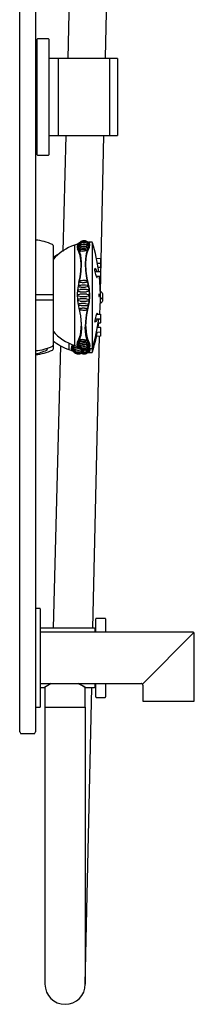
# Model space of a CAD drawing. Header units: millimetres. Extents: x 4294.36 to 4294.78, y 3562.71 to 3564.18.
# Tile 1 of 4: x 4294.36 to 4294.45, y 3562.71 to 3563.21. Entities that reach past the tile are written whole.
import ezdxf

# ---------------------------------------------------------------- set-up
doc = ezdxf.new("R2010")
doc.units = ezdxf.units.MM
doc.layers.add('BLOCKS', color=3, linetype='Continuous')
doc.layers.add('SANINDUSA', color=3, linetype='Continuous')

msp = doc.modelspace()

# ---------------------------------------------------------------- linework, layer by layer
at = {"layer": 'BLOCKS'}
for p, q in [((4294.359972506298, 3562.84874070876), (4294.359972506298, 3564.17874070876)), ((4294.367972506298, 3564.17874070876), (4294.367972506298, 3562.84874070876)), ((4294.368754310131, 3563.195540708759), (4294.368954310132, 3563.19574070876)), ((4294.368754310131, 3563.13694070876), (4294.368754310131, 3563.195540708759)), ((4294.374554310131, 3563.19574070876), (4294.368954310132, 3563.19574070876)), ((4294.374554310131, 3563.19574070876), (4294.374754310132, 3563.195540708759)), ((4294.374754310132, 3563.195540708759), (4294.374754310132, 3563.165485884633)), ((4294.37949308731, 3563.18574070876), (4294.374754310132, 3563.18574070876)), ((4294.37949308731, 3563.183840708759), (4294.379366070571, 3563.183840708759)), ((4294.40549308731, 3563.18574070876), (4294.37949308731, 3563.18574070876)), ((4294.37949308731, 3563.18574070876), (4294.37949308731, 3563.14674070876)), ((4294.40949308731, 3563.18574070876), (4294.40549308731, 3563.18574070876)), ((4294.40549308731, 3563.18574070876), (4294.40549308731, 3563.14674070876)), ((4294.40949308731, 3563.18574070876), (4294.40949308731, 3563.14674070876)), ((4294.374754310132, 3563.165485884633), (4294.374754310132, 3563.13694070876)), ((4294.374754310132, 3563.14674070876), (4294.37949308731, 3563.14674070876)), ((4294.37949308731, 3563.14674070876), (4294.40549308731, 3563.14674070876)), ((4294.40549308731, 3563.14674070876), (4294.40949308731, 3563.14674070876)), ((4294.368754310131, 3563.13694070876), (4294.368954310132, 3563.13674070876)), ((4294.368954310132, 3563.13674070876), (4294.374554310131, 3563.13674070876)), ((4294.374554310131, 3563.13674070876), (4294.374754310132, 3563.13694070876)), ((4294.376836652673, 3563.091016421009), (4294.376836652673, 3563.04050534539)), ((4294.387781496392, 3563.091216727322), (4294.387781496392, 3563.065760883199)), ((4294.394994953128, 3563.090476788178), (4294.394376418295, 3563.088968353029)), ((4294.394662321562, 3563.08861266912), (4294.395272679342, 3563.09019356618)), ((4294.394712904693, 3563.09271347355), (4294.394994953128, 3563.092505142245)), ((4294.396889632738, 3563.03710026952), (4294.396889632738, 3563.092401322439)), ((4294.398870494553, 3563.08452979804), (4294.400750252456, 3563.084386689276)), ((4294.398191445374, 3563.077896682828), (4294.400726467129, 3563.077752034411)), ((4294.398760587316, 3563.07841509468), (4294.398760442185, 3563.078414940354)), ((4294.400625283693, 3563.081879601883), (4294.399370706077, 3563.081909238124)), ((4294.400625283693, 3563.079859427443), (4294.399704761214, 3563.079881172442)), ((4294.400649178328, 3563.075243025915), (4294.398829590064, 3563.07525138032)), ((4294.400649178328, 3563.073222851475), (4294.400481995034, 3563.073223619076)), ((4294.394376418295, 3563.072222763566), (4294.394994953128, 3563.069042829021)), ((4294.395272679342, 3563.06904477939), (4294.394662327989, 3563.072226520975)), ((4294.40075888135, 3563.067813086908), (4294.40075888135, 3563.065760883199)), ((4294.400758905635, 3563.067810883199), (4294.400758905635, 3563.063710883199)), ((4294.387781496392, 3563.065760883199), (4294.387781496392, 3563.040305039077)), ((4294.40075888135, 3563.065760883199), (4294.40075888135, 3563.063708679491)), ((4294.40075888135, 3563.063883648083), (4294.40075888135, 3563.061688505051)), ((4294.400758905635, 3563.063710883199), (4294.400758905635, 3563.06169070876)), ((4294.401912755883, 3563.066660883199), (4294.401912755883, 3563.064860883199)), ((4294.401912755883, 3563.06464070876), (4294.401912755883, 3563.06284070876)), ((4294.394994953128, 3563.062478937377), (4294.394376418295, 3563.059299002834)), ((4294.394662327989, 3563.059295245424), (4294.395272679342, 3563.062476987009)), ((4294.400726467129, 3563.053769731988), (4294.398191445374, 3563.053625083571)), ((4294.398760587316, 3563.053106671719), (4294.398760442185, 3563.053106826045)), ((4294.398829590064, 3563.056270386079), (4294.400649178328, 3563.056278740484)), ((4294.393156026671, 3563.049799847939), (4294.393156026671, 3563.049704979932)), ((4294.399370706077, 3563.049612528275), (4294.400625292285, 3563.049642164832)), ((4294.400726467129, 3563.051749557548), (4294.399712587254, 3563.051691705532)), ((4294.394662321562, 3563.042909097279), (4294.395272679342, 3563.041328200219)), ((4294.373933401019, 3563.038982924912), (4294.373933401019, 3563.03848517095)), ((4294.376836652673, 3563.04050534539), (4294.376836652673, 3563.03848517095)), ((4294.384878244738, 3563.041526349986), (4294.384878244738, 3563.038284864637)), ((4294.391063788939, 3563.037988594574), (4294.391063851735, 3563.0379885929)), ((4294.392523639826, 3563.037968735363), (4294.392369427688, 3563.037278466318)), ((4294.393500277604, 3563.038045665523), (4294.393500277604, 3563.036743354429)), ((4294.393986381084, 3563.03710026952), (4294.393986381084, 3563.038383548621)), ((4294.394994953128, 3563.041044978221), (4294.394376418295, 3563.042553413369)), ((4294.394595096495, 3563.0387212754), (4294.394994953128, 3563.039016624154)), ((4294.391528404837, 3563.036580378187), (4294.391487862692, 3563.036591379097)), ((4294.391528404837, 3563.036580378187), (4294.392091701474, 3563.036996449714)), ((4294.370279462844, 3562.90715232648), (4294.367972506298, 3562.90715232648)), ((4294.370379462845, 3562.90705232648), (4294.370279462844, 3562.90715232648)), ((4294.370379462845, 3562.90705232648), (4294.370379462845, 3562.882152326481)), ((4294.44757928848, 3562.89515232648), (4294.370379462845, 3562.89515232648)), ((4294.44814514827, 3562.894918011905), (4294.422147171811, 3562.868915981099)), ((4294.448379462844, 3562.86015232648), (4294.448379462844, 3562.894352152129)), ((4294.370379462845, 3562.882152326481), (4294.370379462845, 3562.85725232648)), ((4294.370379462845, 3562.86915232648), (4294.421579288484, 3562.86915232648)), ((4294.422379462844, 3562.868352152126), (4294.422379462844, 3562.86015232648)), ((4294.422379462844, 3562.86015232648), (4294.448379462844, 3562.86015232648)), ((4294.367972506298, 3562.85715232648), (4294.370279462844, 3562.85715232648)), ((4294.370379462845, 3562.85725232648), (4294.370279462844, 3562.85715232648)), ((4294.359972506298, 3562.84474070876), (4294.359972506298, 3562.84874070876)), ((4294.367972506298, 3562.84874070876), (4294.367972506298, 3562.84474070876)), ((4294.359972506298, 3562.84474070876), (4294.360472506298, 3562.843740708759)), ((4294.367472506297, 3562.843740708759), (4294.360472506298, 3562.843740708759)), ((4294.367472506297, 3562.843740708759), (4294.367972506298, 3562.84474070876))]:
    msp.add_line(p, q, dxfattribs=at)
at = {"layer": 'BLOCKS', "flags": 128}
for points in [[(4294.389465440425, 3563.091415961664), (4294.389941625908, 3563.091998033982), (4294.390556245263, 3563.092491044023), (4294.39126182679, 3563.092848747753), (4294.392027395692, 3563.093056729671), (4294.392820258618, 3563.093104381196), (4294.393605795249, 3563.092991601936), (4294.394350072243, 3563.092722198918), (4294.395116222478, 3563.092248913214)], [(4294.389949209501, 3563.092129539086), (4294.390233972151, 3563.09247413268), (4294.390770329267, 3563.092903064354), (4294.391383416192, 3563.093214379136), (4294.392047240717, 3563.093395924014), (4294.392734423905, 3563.093438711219), (4294.39341606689, 3563.093342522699), (4294.394063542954, 3563.093110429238), (4294.394712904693, 3563.09271347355)], [(4294.390866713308, 3563.092952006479), (4294.391080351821, 3563.093132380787), (4294.391553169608, 3563.09338243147), (4294.392068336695, 3563.093526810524), (4294.392602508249, 3563.093557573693), (4294.393131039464, 3563.093474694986), (4294.393629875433, 3563.093281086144), (4294.393679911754, 3563.093247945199)], [(4294.389900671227, 3563.087820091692), (4294.389256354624, 3563.089326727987)], [(4294.390090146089, 3563.088274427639), (4294.389416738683, 3563.089760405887), (4294.389279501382, 3563.09101161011), (4294.389534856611, 3563.091726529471), (4294.389949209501, 3563.092129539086)], [(4294.390390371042, 3563.090940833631), (4294.38973757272, 3563.090750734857), (4294.38945336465, 3563.090696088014), (4294.389345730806, 3563.090698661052), (4294.389318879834, 3563.09071218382), (4294.389309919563, 3563.09073403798), (4294.389314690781, 3563.09074955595), (4294.389803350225, 3563.091375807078), (4294.39044617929, 3563.091905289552), (4294.391193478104, 3563.092288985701), (4294.392009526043, 3563.092510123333), (4294.392855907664, 3563.092556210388), (4294.393692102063, 3563.092427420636), (4294.394478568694, 3563.092128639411), (4294.395149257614, 3563.09169272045)], [(4294.390630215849, 3563.090147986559), (4294.389932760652, 3563.089969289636), (4294.389623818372, 3563.08992741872), (4294.389502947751, 3563.089942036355), (4294.38947292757, 3563.089962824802), (4294.389463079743, 3563.089992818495), (4294.389472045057, 3563.090025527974), (4294.389950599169, 3563.090578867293), (4294.390563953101, 3563.091044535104), (4294.391267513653, 3563.091382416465), (4294.392030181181, 3563.091578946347), (4294.392819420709, 3563.091624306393), (4294.393600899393, 3563.091518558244), (4294.394340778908, 3563.091265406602), (4294.394970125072, 3563.090897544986)], [(4294.389925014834, 3563.09147601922), (4294.389623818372, 3563.091401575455), (4294.38950294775, 3563.09138853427), (4294.389472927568, 3563.091395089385), (4294.389463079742, 3563.091410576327), (4294.389465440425, 3563.091415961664)], [(4294.391018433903, 3563.089195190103), (4294.390299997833, 3563.089047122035), (4294.389981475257, 3563.08902993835), (4294.389856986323, 3563.08906188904), (4294.389825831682, 3563.089090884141), (4294.389815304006, 3563.089128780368), (4294.389826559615, 3563.089178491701), (4294.390689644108, 3563.089966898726), (4294.391895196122, 3563.090438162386), (4294.392579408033, 3563.090505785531), (4294.393284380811, 3563.090442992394), (4294.39397740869, 3563.090241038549), (4294.394584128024, 3563.089917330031)], [(4294.389900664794, 3563.072226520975), (4294.390533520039, 3563.075170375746), (4294.390906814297, 3563.07793757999), (4294.391077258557, 3563.081340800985), (4294.390963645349, 3563.083710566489), (4294.390609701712, 3563.085882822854), (4294.389900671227, 3563.087820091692)], [(4294.39003297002, 3563.092239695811), (4294.390015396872, 3563.092227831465), (4294.389983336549, 3563.0922003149), (4294.389955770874, 3563.092168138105), (4294.389933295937, 3563.092131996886), (4294.389920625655, 3563.092104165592)], [(4294.391310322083, 3563.081592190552), (4294.39129210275, 3563.082600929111), (4294.390894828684, 3563.086074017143), (4294.390090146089, 3563.088274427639)], [(4294.391518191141, 3563.08806434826), (4294.390815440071, 3563.087963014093), (4294.390643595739, 3563.087963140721), (4294.390508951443, 3563.08798366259), (4294.390397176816, 3563.088037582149), (4294.39036924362, 3563.08807539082), (4294.390359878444, 3563.088120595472), (4294.390372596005, 3563.088189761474), (4294.390950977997, 3563.088745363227), (4294.391824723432, 3563.089125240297), (4294.392354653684, 3563.089198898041), (4294.392922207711, 3563.089167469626), (4294.393496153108, 3563.089014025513), (4294.393979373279, 3563.088757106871)], [(4294.390390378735, 3563.090940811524), (4294.391181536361, 3563.091447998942), (4294.392093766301, 3563.091720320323), (4294.393046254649, 3563.091745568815), (4294.39396726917, 3563.091512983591)], [(4294.390630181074, 3563.090148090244), (4294.391332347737, 3563.090531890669), (4294.392111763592, 3563.090743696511), (4294.392924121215, 3563.090777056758), (4294.393720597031, 3563.090624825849)], [(4294.39101844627, 3563.089195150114), (4294.391552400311, 3563.089442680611), (4294.39213377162, 3563.089584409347), (4294.39273382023, 3563.089616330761), (4294.393329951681, 3563.089535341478)], [(4294.391518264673, 3563.088064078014), (4294.392157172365, 3563.088254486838), (4294.392836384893, 3563.088246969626)], [(4294.393979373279, 3563.088757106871), (4294.394015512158, 3563.088732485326), (4294.394045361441, 3563.08868720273), (4294.394055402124, 3563.088638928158), (4294.394045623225, 3563.08859015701), (4294.39401601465, 3563.088543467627), (4294.393897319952, 3563.088455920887), (4294.393754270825, 3563.088395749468), (4294.39357247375, 3563.088345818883), (4294.392836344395, 3563.088247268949), (4294.392836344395, 3563.088247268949)], [(4294.394376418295, 3563.088968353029), (4294.393646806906, 3563.086858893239), (4294.393249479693, 3563.08425209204), (4294.393154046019, 3563.081765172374), (4294.393313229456, 3563.078288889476), (4294.393856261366, 3563.074501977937), (4294.394376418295, 3563.072222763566)], [(4294.394584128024, 3563.089917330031), (4294.394612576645, 3563.089883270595), (4294.394624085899, 3563.089840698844), (4294.394613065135, 3563.089798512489), (4294.394579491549, 3563.089758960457), (4294.394444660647, 3563.08968713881), (4294.39409896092, 3563.089605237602), (4294.393329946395, 3563.089535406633)], [(4294.393481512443, 3563.08151210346), (4294.393635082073, 3563.084541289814), (4294.394155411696, 3563.087239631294), (4294.394662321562, 3563.08861266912)], [(4294.394970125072, 3563.090897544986), (4294.394985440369, 3563.090881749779), (4294.394996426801, 3563.090846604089), (4294.394985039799, 3563.090812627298), (4294.394951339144, 3563.090781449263), (4294.394816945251, 3563.090726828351), (4294.394477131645, 3563.090668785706), (4294.393720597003, 3563.090624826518)], [(4294.395149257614, 3563.09169272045), (4294.395158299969, 3563.091668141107), (4294.395148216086, 3563.091642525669), (4294.395118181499, 3563.091619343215), (4294.394998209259, 3563.091579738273), (4294.394682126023, 3563.091538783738), (4294.393967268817, 3563.091513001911)], [(4294.394994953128, 3563.092505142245), (4294.395049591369, 3563.092497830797), (4294.395101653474, 3563.092480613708), (4294.395149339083, 3563.092454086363), (4294.395190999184, 3563.092419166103), (4294.395225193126, 3563.092377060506), (4294.395250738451, 3563.092329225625), (4294.395266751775, 3563.092277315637), (4294.395272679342, 3563.092223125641)], [(4294.394994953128, 3563.092505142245), (4294.395114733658, 3563.092259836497), (4294.395206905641, 3563.091583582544), (4294.395065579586, 3563.090720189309), (4294.394994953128, 3563.090476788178)], [(4294.395272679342, 3563.09019356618), (4294.395479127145, 3563.091299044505), (4294.395272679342, 3563.092223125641)], [(4294.400879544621, 3563.082752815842), (4294.400864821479, 3563.082496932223), (4294.400846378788, 3563.082223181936), (4294.400831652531, 3563.082066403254), (4294.400827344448, 3563.082041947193), (4294.400822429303, 3563.082023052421), (4294.400812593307, 3563.081997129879), (4294.400790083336, 3563.081959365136), (4294.400749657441, 3563.081919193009), (4294.400690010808, 3563.081888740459), (4294.40061823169, 3563.081879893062)], [(4294.400745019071, 3563.084387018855), (4294.400816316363, 3563.084370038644), (4294.400866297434, 3563.084338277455), (4294.400899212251, 3563.084301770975), (4294.400919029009, 3563.084266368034), (4294.400928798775, 3563.084238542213), (4294.400929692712, 3563.08423459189)], [(4294.400929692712, 3563.08423459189), (4294.400932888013, 3563.084220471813), (4294.400935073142, 3563.084205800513), (4294.400936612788, 3563.084188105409), (4294.400937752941, 3563.084140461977), (4294.400933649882, 3563.08393450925), (4294.40092287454, 3563.083638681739), (4294.400905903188, 3563.083257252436), (4294.400885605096, 3563.082858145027), (4294.400879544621, 3563.082752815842)], [(4294.390090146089, 3563.07222038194), (4294.390119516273, 3563.072333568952), (4294.390739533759, 3563.075194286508), (4294.391130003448, 3563.078041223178), (4294.391310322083, 3563.081592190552)], [(4294.394662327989, 3563.072226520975), (4294.394159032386, 3563.074462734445), (4294.393643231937, 3563.078073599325), (4294.393481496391, 3563.081546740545)], [(4294.398798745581, 3563.078534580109), (4294.398542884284, 3563.078997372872), (4294.398091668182, 3563.079285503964), (4294.397986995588, 3563.07921681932), (4294.397969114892, 3563.079166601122), (4294.397965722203, 3563.079130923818), (4294.397965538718, 3563.079119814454)], [(4294.398798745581, 3563.0753369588), (4294.398542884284, 3563.076303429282), (4294.398091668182, 3563.078349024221), (4294.397986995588, 3563.078921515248), (4294.397969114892, 3563.079056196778), (4294.397965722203, 3563.079107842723), (4294.397965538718, 3563.079119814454)], [(4294.399002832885, 3563.077850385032), (4294.398950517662, 3563.078084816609), (4294.398798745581, 3563.078534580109)], [(4294.400879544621, 3563.080732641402), (4294.400864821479, 3563.080476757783), (4294.400846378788, 3563.080203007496), (4294.400831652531, 3563.080046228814), (4294.400827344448, 3563.080021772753), (4294.400822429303, 3563.080002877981), (4294.400812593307, 3563.079976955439), (4294.400790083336, 3563.079939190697), (4294.400749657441, 3563.079899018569), (4294.400690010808, 3563.079868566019), (4294.40061823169, 3563.079859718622)], [(4294.400853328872, 3563.082326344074), (4294.400866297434, 3563.082318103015), (4294.400899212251, 3563.082281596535), (4294.400919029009, 3563.082246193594), (4294.400928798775, 3563.082218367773), (4294.400929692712, 3563.08221441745)], [(4294.400929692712, 3563.08221441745), (4294.400932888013, 3563.082200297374), (4294.400935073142, 3563.082185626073), (4294.400936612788, 3563.082167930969), (4294.400937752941, 3563.082120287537), (4294.400933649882, 3563.08191433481), (4294.40092287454, 3563.081618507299), (4294.400905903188, 3563.081237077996), (4294.400885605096, 3563.080837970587), (4294.400879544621, 3563.080732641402)], [(4294.391518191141, 3563.072174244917), (4294.390815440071, 3563.072213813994), (4294.390643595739, 3563.072275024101), (4294.390508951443, 3563.072361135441), (4294.390397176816, 3563.072499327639), (4294.39036924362, 3563.072577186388), (4294.390359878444, 3563.072660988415), (4294.390369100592, 3563.072746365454), (4294.390396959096, 3563.072828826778), (4294.390508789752, 3563.072985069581), (4294.390643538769, 3563.073092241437), (4294.390815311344, 3563.073179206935), (4294.390837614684, 3563.073183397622)], [(4294.390837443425, 3563.073184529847), (4294.390877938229, 3563.073199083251), (4294.391245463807, 3563.073285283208), (4294.391666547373, 3563.073347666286), (4294.392119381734, 3563.0733839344), (4294.392585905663, 3563.073392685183), (4294.393047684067, 3563.073374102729), (4294.393526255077, 3563.073324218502), (4294.393753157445, 3563.073233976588), (4294.393896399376, 3563.073137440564), (4294.394015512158, 3563.072988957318), (4294.394045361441, 3563.072907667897), (4294.394055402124, 3563.072821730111), (4294.394045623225, 3563.072735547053), (4294.39401601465, 3563.072653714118), (4294.393897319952, 3563.072502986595), (4294.393754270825, 3563.07240326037), (4294.39357247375, 3563.072326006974), (4294.392836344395, 3563.072226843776), (4294.392836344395, 3563.072226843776)], [(4294.399078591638, 3563.07474688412), (4294.398950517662, 3563.074915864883), (4294.398798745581, 3563.0753369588)], [(4294.399078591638, 3563.07474688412), (4294.399181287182, 3563.074783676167), (4294.399265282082, 3563.075063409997)], [(4294.399265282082, 3563.075063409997), (4294.39927710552, 3563.075155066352), (4294.399282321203, 3563.075249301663)], [(4294.400936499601, 3563.076963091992), (4294.400936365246, 3563.076909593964), (4294.400927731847, 3563.076511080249), (4294.400912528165, 3563.076112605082), (4294.400892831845, 3563.075767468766), (4294.40087070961, 3563.075518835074), (4294.400857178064, 3563.075431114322), (4294.400843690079, 3563.075382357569), (4294.400825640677, 3563.075344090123), (4294.400796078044, 3563.07530522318), (4294.400744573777, 3563.075266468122), (4294.400675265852, 3563.075244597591), (4294.400648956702, 3563.075246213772)], [(4294.400936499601, 3563.074942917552), (4294.400936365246, 3563.074889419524), (4294.400927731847, 3563.074490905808), (4294.400912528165, 3563.074092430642), (4294.400892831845, 3563.073747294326), (4294.40087070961, 3563.073498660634), (4294.400857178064, 3563.073410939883), (4294.400843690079, 3563.07336218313), (4294.400825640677, 3563.073323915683), (4294.400796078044, 3563.07328504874), (4294.400744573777, 3563.073246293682), (4294.400675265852, 3563.073224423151), (4294.400648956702, 3563.073226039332)], [(4294.40072580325, 3563.077749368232), (4294.400745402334, 3563.077750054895), (4294.400813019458, 3563.077726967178), (4294.400858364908, 3563.077692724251), (4294.400887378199, 3563.077656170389), (4294.400903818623, 3563.077624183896), (4294.40091319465, 3563.077596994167), (4294.400920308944, 3563.077565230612), (4294.400929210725, 3563.077484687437), (4294.40093718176, 3563.077234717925), (4294.400936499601, 3563.076963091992)], [(4294.400881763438, 3563.07564306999), (4294.400887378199, 3563.075635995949), (4294.400903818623, 3563.075604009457), (4294.40091319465, 3563.075576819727), (4294.400920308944, 3563.075545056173), (4294.400929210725, 3563.075464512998), (4294.40093718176, 3563.075214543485), (4294.400936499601, 3563.074942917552)], [(4294.389900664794, 3563.072226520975), (4294.389358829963, 3563.069542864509), (4294.389100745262, 3563.066759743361), (4294.389224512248, 3563.063041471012), (4294.389900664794, 3563.059295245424)], [(4294.390090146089, 3563.05930138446), (4294.389416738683, 3563.062936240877), (4294.389279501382, 3563.066758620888), (4294.389534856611, 3563.069497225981), (4294.390090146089, 3563.07222038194)], [(4294.390630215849, 3563.067510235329), (4294.389932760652, 3563.067585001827), (4294.389623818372, 3563.067743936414), (4294.38950294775, 3563.067890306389), (4294.389472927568, 3563.067970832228), (4294.389463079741, 3563.068056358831), (4294.389473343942, 3563.068142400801), (4294.389503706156, 3563.068224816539), (4294.389625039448, 3563.068378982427), (4294.389933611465, 3563.068557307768), (4294.390630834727, 3563.068672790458)], [(4294.391018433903, 3563.069846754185), (4294.390299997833, 3563.069898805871), (4294.389981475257, 3563.070046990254), (4294.389856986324, 3563.070189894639), (4294.389825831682, 3563.070270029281), (4294.389815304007, 3563.070356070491), (4294.389825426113, 3563.070443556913), (4294.389856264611, 3563.070527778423), (4294.389980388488, 3563.070686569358), (4294.390299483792, 3563.070873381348), (4294.390428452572, 3563.070896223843)], [(4294.390425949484, 3563.070911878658), (4294.390467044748, 3563.070921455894), (4294.390955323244, 3563.070996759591), (4294.391510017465, 3563.071051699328), (4294.392105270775, 3563.071083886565), (4294.392719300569, 3563.071092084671), (4294.393329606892, 3563.071076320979), (4294.393344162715, 3563.071075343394)], [(4294.393720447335, 3563.068729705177), (4294.392923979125, 3563.068747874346), (4294.392111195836, 3563.068743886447), (4294.391332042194, 3563.068718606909), (4294.390630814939, 3563.068672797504)], [(4294.39101844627, 3563.069846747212), (4294.391552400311, 3563.069889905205), (4294.39213377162, 3563.069914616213), (4294.39273382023, 3563.069920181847), (4294.393329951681, 3563.069906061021)], [(4294.391518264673, 3563.072174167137), (4294.392157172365, 3563.072228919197), (4294.392836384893, 3563.072226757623)], [(4294.393344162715, 3563.071075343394), (4294.39409756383, 3563.070995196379), (4294.394442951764, 3563.070825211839), (4294.394578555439, 3563.070670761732), (4294.394612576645, 3563.07058652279), (4294.394624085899, 3563.070497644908), (4294.394613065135, 3563.070408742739), (4294.394579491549, 3563.070324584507), (4294.394444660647, 3563.070170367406), (4294.39409896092, 3563.069999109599), (4294.393329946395, 3563.069906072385)], [(4294.393720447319, 3563.06872970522), (4294.394477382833, 3563.068635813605), (4294.394817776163, 3563.068462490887), (4294.394952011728, 3563.068307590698), (4294.394985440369, 3563.068223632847), (4294.394996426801, 3563.0681353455), (4294.394985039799, 3563.068047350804), (4294.394951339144, 3563.067963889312), (4294.394816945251, 3563.067810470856), (4294.394477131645, 3563.067639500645), (4294.393720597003, 3563.067544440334)], [(4294.394994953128, 3563.069042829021), (4294.395114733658, 3563.067931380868), (4294.395206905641, 3563.065502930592), (4294.395065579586, 3563.063078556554), (4294.394994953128, 3563.062478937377)], [(4294.395272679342, 3563.062476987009), (4294.395479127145, 3563.065410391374), (4294.395272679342, 3563.06904477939)], [(4294.376836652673, 3563.065936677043), (4294.37553527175, 3563.065940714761), (4294.374497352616, 3563.06594354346), (4294.373441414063, 3563.065946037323), (4294.372369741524, 3563.065948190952), (4294.371284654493, 3563.065949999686), (4294.370188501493, 3563.06595145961), (4294.369083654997, 3563.065952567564), (4294.367972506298, 3563.06595332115)], [(4294.367972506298, 3563.063548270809), (4294.369083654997, 3563.063549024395), (4294.370188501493, 3563.06355013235), (4294.371284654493, 3563.063551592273), (4294.372369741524, 3563.063553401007), (4294.373441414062, 3563.063555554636), (4294.374497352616, 3563.063558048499), (4294.37553527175, 3563.063560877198), (4294.376836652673, 3563.063564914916)], [(4294.390390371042, 3563.065179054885), (4294.389737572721, 3563.06528187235), (4294.38945336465, 3563.065453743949), (4294.389345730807, 3563.065599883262), (4294.389318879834, 3563.065678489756), (4294.389309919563, 3563.065760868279), (4294.389318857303, 3563.065843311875), (4294.389345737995, 3563.06592196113), (4294.38945358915, 3563.066068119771), (4294.389738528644, 3563.066240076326), (4294.39039093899, 3563.066342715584)], [(4294.390630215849, 3563.062848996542), (4294.389932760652, 3563.062964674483), (4294.389623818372, 3563.063144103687), (4294.38950294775, 3563.063298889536), (4294.389472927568, 3563.063381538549), (4294.389463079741, 3563.063467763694), (4294.389473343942, 3563.06355307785), (4294.389503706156, 3563.063633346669), (4294.389625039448, 3563.063779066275), (4294.389933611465, 3563.063936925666), (4294.390630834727, 3563.064011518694)], [(4294.390390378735, 3563.065179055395), (4294.391181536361, 3563.065167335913), (4294.392093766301, 3563.065161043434), (4294.393046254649, 3563.065160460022), (4294.39396726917, 3563.065165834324)], [(4294.39396710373, 3563.066355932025), (4294.393046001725, 3563.066361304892), (4294.392092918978, 3563.066360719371), (4294.391181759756, 3563.066354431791), (4294.390390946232, 3563.066342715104)], [(4294.390630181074, 3563.067510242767), (4294.391332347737, 3563.067537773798), (4294.392111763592, 3563.067552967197), (4294.392924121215, 3563.067555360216), (4294.393720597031, 3563.067544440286)], [(4294.390630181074, 3563.062848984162), (4294.391332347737, 3563.062803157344), (4294.392111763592, 3563.062777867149), (4294.392924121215, 3563.062773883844), (4294.393720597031, 3563.06279206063)], [(4294.393720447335, 3563.063977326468), (4294.392923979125, 3563.063966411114), (4294.392111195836, 3563.063968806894), (4294.391332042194, 3563.06398399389), (4294.390630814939, 3563.064011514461)], [(4294.393720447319, 3563.063977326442), (4294.394477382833, 3563.063882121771), (4294.394817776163, 3563.063710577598), (4294.394952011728, 3563.063556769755), (4294.394985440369, 3563.063473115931), (4294.394996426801, 3563.063384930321), (4294.394985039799, 3563.063296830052), (4294.394951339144, 3563.063213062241), (4294.394816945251, 3563.063058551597), (4294.394477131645, 3563.062885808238), (4294.393720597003, 3563.06279206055)], [(4294.39396710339, 3563.066355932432), (4294.39468250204, 3563.066254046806), (4294.394998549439, 3563.066077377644), (4294.395118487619, 3563.065926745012), (4294.395148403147, 3563.065845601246), (4294.395158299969, 3563.065760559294), (4294.395148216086, 3563.065675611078), (4294.395118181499, 3563.06559455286), (4294.394998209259, 3563.065444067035), (4294.394682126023, 3563.065267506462), (4294.393967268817, 3563.065165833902)], [(4294.40007218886, 3563.066217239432), (4294.40005735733, 3563.066039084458), (4294.400050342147, 3563.065829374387), (4294.400051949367, 3563.065612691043), (4294.400061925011, 3563.065413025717), (4294.400079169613, 3563.065251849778), (4294.400101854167, 3563.065146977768), (4294.40012751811, 3563.06511088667), (4294.400153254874, 3563.065148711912), (4294.400176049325, 3563.065256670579), (4294.40019322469, 3563.065422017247), (4294.400202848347, 3563.065625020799), (4294.400203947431, 3563.065842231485), (4294.400196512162, 3563.066049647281), (4294.400181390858, 3563.06622494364), (4294.400160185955, 3563.066349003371), (4294.400135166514, 3563.066407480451), (4294.400109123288, 3563.066392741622), (4294.400085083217, 3563.066305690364), (4294.40007218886, 3563.066217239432)], [(4294.391050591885, 3563.06051527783), (4294.390299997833, 3563.060648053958), (4294.389981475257, 3563.060834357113), (4294.389856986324, 3563.060992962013), (4294.389825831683, 3563.06107709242), (4294.389815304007, 3563.061164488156), (4294.389825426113, 3563.061250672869), (4294.389856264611, 3563.061330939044), (4294.389980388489, 3563.061474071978), (4294.390299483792, 3563.061622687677), (4294.391019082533, 3563.061674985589)], [(4294.389900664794, 3563.059295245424), (4294.390679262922, 3563.055443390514), (4294.391063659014, 3563.051129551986), (4294.391081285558, 3563.050100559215)], [(4294.391310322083, 3563.049929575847), (4294.39129210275, 3563.050978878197), (4294.390894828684, 3563.055375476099), (4294.390090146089, 3563.05930138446)], [(4294.390839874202, 3563.058337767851), (4294.390815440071, 3563.058342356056), (4294.390643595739, 3563.058429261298), (4294.390508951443, 3563.058536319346), (4294.390397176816, 3563.058692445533), (4294.39036924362, 3563.058774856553), (4294.390359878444, 3563.058860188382), (4294.390369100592, 3563.058944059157), (4294.390396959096, 3563.059021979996), (4294.390508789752, 3563.059160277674), (4294.390643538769, 3563.05924648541), (4294.390815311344, 3563.059307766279), (4294.391518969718, 3563.059347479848), (4294.391518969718, 3563.059347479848)], [(4294.393486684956, 3563.058194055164), (4294.393472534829, 3563.058191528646), (4294.393041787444, 3563.058147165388), (4294.392584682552, 3563.058128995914), (4294.392123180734, 3563.058137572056), (4294.391674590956, 3563.058173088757), (4294.391256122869, 3563.058234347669), (4294.390889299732, 3563.058319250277), (4294.390839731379, 3563.05833682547)], [(4294.393329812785, 3563.061615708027), (4294.392733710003, 3563.061601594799), (4294.392133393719, 3563.061607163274), (4294.391552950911, 3563.061631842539), (4294.391019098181, 3563.061674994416)], [(4294.393346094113, 3563.060446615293), (4294.393323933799, 3563.060445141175), (4294.392718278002, 3563.06042963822), (4294.392109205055, 3563.060437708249), (4294.391518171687, 3563.060469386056), (4294.391050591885, 3563.06051527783)], [(4294.392836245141, 3563.059295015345), (4294.39215760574, 3563.059292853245), (4294.391519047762, 3563.059347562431)], [(4294.392836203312, 3563.059294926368), (4294.39357146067, 3563.059196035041), (4294.393753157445, 3563.059119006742), (4294.393896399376, 3563.05901951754), (4294.394015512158, 3563.058869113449), (4294.394045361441, 3563.058787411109), (4294.394055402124, 3563.058701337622), (4294.394045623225, 3563.05861528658), (4294.39401601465, 3563.058533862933), (4294.393897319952, 3563.058385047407), (4294.393754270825, 3563.058288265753), (4294.39357247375, 3563.058215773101), (4294.39348525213, 3563.058207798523)], [(4294.394376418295, 3563.059299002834), (4294.393646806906, 3563.055852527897), (4294.393249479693, 3563.052447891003), (4294.393156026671, 3563.049799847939)], [(4294.393329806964, 3563.061615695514), (4294.39409756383, 3563.061522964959), (4294.394442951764, 3563.061352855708), (4294.394578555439, 3563.061199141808), (4294.394612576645, 3563.061115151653), (4294.394624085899, 3563.061026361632), (4294.394613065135, 3563.060937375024), (4294.394579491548, 3563.060852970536), (4294.394444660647, 3563.060698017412), (4294.39409896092, 3563.060526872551), (4294.393346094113, 3563.060446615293)], [(4294.393481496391, 3563.049975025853), (4294.393571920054, 3563.052573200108), (4294.393940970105, 3563.055817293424), (4294.394662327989, 3563.059295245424)], [(4294.398798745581, 3563.056184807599), (4294.398542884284, 3563.055218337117), (4294.398091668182, 3563.053172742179), (4294.397986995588, 3563.052600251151), (4294.397969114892, 3563.052465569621), (4294.397965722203, 3563.052413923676), (4294.397965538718, 3563.052401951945)], [(4294.398798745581, 3563.05298718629), (4294.398542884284, 3563.052524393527), (4294.398091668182, 3563.052236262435), (4294.397986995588, 3563.052304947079), (4294.397969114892, 3563.052355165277), (4294.397965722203, 3563.052390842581), (4294.397965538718, 3563.052401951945)], [(4294.399078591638, 3563.056774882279), (4294.398950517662, 3563.056605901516), (4294.398798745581, 3563.056184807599)], [(4294.399003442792, 3563.053671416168), (4294.398950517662, 3563.05343694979), (4294.398798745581, 3563.05298718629)], [(4294.399078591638, 3563.056774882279), (4294.399181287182, 3563.056738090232), (4294.399265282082, 3563.056458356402)], [(4294.399265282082, 3563.056458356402), (4294.39927710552, 3563.056366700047), (4294.399282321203, 3563.056272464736)], [(4294.400648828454, 3563.056275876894), (4294.40067027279, 3563.056277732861), (4294.400738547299, 3563.056258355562), (4294.400785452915, 3563.056226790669), (4294.400816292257, 3563.056192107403), (4294.400834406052, 3563.056161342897), (4294.400845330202, 3563.056134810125), (4294.400854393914, 3563.056103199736), (4294.400868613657, 3563.056019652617), (4294.400891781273, 3563.055769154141), (4294.400910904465, 3563.055443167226), (4294.400924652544, 3563.055096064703)], [(4294.400924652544, 3563.055096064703), (4294.400926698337, 3563.055044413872), (4294.400935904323, 3563.054646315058), (4294.400937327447, 3563.054302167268), (4294.40093037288, 3563.054054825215), (4294.40092200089, 3563.053966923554), (4294.400913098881, 3563.053924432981), (4294.400894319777, 3563.053877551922), (4294.400865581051, 3563.05383665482), (4294.400814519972, 3563.05379564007), (4294.400745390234, 3563.053771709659), (4294.400725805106, 3563.053772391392)], [(4294.400924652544, 3563.053075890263), (4294.400926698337, 3563.053024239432), (4294.400935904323, 3563.052626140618), (4294.400937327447, 3563.052281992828), (4294.40093037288, 3563.052034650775), (4294.40092200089, 3563.051946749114), (4294.400913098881, 3563.051904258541), (4294.400894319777, 3563.051857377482), (4294.400865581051, 3563.05181648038), (4294.400814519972, 3563.05177546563), (4294.400745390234, 3563.051751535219), (4294.400725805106, 3563.051752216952)], [(4294.400881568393, 3563.053859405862), (4294.400891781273, 3563.053748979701), (4294.400910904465, 3563.053422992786), (4294.400924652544, 3563.053075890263)], [(4294.389900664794, 3563.043509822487), (4294.390679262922, 3563.045680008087), (4294.391063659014, 3563.049105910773), (4294.391081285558, 3563.050100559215)], [(4294.391310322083, 3563.049929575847), (4294.39129210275, 3563.048920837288), (4294.390894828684, 3563.045447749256), (4294.390090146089, 3563.04324733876)], [(4294.394376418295, 3563.042553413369), (4294.393646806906, 3563.04466287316), (4294.393249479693, 3563.04726967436), (4294.393156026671, 3563.049704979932)], [(4294.393481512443, 3563.050009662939), (4294.393635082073, 3563.046980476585), (4294.394155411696, 3563.044282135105), (4294.394662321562, 3563.042909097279)], [(4294.400818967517, 3563.049508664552), (4294.40082355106, 3563.049494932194), (4294.400827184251, 3563.049480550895), (4294.40083047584, 3563.049463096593), (4294.400836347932, 3563.04941580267), (4294.400882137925, 3563.048842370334), (4294.40092720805, 3563.047773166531), (4294.400936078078, 3563.047498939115), (4294.400937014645, 3563.047341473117), (4294.400935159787, 3563.047316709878), (4294.40093214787, 3563.047297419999), (4294.400924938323, 3563.04727064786), (4294.400906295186, 3563.047230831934), (4294.40087006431, 3563.04718683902), (4294.400813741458, 3563.047150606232), (4294.400742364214, 3563.047134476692), (4294.398870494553, 3563.046991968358)], [(4294.400620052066, 3563.049641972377), (4294.400692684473, 3563.049632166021), (4294.400745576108, 3563.04960553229), (4294.400781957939, 3563.049572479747), (4294.400805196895, 3563.049539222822), (4294.400817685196, 3563.049512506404), (4294.400818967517, 3563.049508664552)], [(4294.389494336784, 3563.039912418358), (4294.389358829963, 3563.040045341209), (4294.389100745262, 3563.040770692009), (4294.389224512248, 3563.041983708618), (4294.389900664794, 3563.043509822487)], [(4294.390090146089, 3563.04324733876), (4294.389416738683, 3563.041761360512), (4294.389279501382, 3563.040510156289), (4294.389534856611, 3563.039795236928), (4294.38994899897, 3563.039392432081)], [(4294.390388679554, 3563.043314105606), (4294.39036924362, 3563.043350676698), (4294.390359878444, 3563.043400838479), (4294.390369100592, 3563.043446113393), (4294.390396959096, 3563.043483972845), (4294.390508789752, 3563.043537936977), (4294.390643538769, 3563.043558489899), (4294.390815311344, 3563.043558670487), (4294.391518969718, 3563.043457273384)], [(4294.393988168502, 3563.042770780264), (4294.393294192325, 3563.042438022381), (4294.39233916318, 3563.042323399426), (4294.391811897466, 3563.042399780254), (4294.391283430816, 3563.042587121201), (4294.390790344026, 3563.04289510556), (4294.390388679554, 3563.043314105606)], [(4294.392836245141, 3563.043274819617), (4294.39215760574, 3563.043267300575), (4294.391519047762, 3563.043457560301)], [(4294.392836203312, 3563.043274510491), (4294.39357146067, 3563.043176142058), (4294.393753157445, 3563.043126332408), (4294.393896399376, 3563.043066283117), (4294.394015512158, 3563.042978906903), (4294.394045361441, 3563.042932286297), (4294.394055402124, 3563.042883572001), (4294.394045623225, 3563.042835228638), (4294.39401601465, 3563.0427898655), (4294.393988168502, 3563.042770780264)], [(4294.400866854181, 3563.047184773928), (4294.400927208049, 3563.045752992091), (4294.400936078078, 3563.045478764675), (4294.400937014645, 3563.045321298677), (4294.400935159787, 3563.045296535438), (4294.40093214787, 3563.045277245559), (4294.400924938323, 3563.04525047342), (4294.400906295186, 3563.045210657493), (4294.40087006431, 3563.045166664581), (4294.400813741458, 3563.045130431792), (4294.400742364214, 3563.045114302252), (4294.398870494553, 3563.044971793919)], [(4294.386589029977, 3563.037894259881), (4294.386455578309, 3563.038025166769), (4294.386197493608, 3563.038750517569), (4294.386321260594, 3563.039963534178), (4294.386660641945, 3563.040729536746)], [(4294.386915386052, 3563.040628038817), (4294.386513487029, 3563.039741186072), (4294.386376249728, 3563.038489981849), (4294.386631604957, 3563.037775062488), (4294.387045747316, 3563.037372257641)], [(4294.392245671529, 3563.037808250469), (4294.391572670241, 3563.037371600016), (4294.390787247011, 3563.037073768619), (4294.389952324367, 3563.036945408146), (4294.38910720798, 3563.036991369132), (4294.38829211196, 3563.037211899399), (4294.387545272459, 3563.037594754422), (4294.386902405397, 3563.038123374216), (4294.386393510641, 3563.038774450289)], [(4294.386415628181, 3563.03873848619), (4294.386406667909, 3563.038767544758), (4294.386415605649, 3563.038789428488), (4294.386442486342, 3563.038802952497), (4294.386550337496, 3563.038805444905), (4294.38683527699, 3563.038750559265), (4294.387487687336, 3563.038560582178)], [(4294.392086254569, 3563.037174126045), (4294.391444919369, 3563.036778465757), (4294.390701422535, 3563.036509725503), (4294.389916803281, 3563.036397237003), (4294.389124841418, 3563.036444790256), (4294.3883599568, 3563.036652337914), (4294.387654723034, 3563.03700943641), (4294.387040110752, 3563.037501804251), (4294.386542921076, 3563.038108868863)], [(4294.391396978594, 3563.038221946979), (4294.390695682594, 3563.037982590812), (4294.3899158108, 3563.037877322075), (4294.389128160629, 3563.037922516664), (4294.38836671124, 3563.038118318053), (4294.387663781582, 3563.038455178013), (4294.387050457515, 3563.038919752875), (4294.386553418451, 3563.039493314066)], [(4294.386590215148, 3563.03944276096), (4294.386569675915, 3563.039472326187), (4294.386559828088, 3563.039509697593), (4294.386570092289, 3563.039539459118), (4294.386600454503, 3563.039560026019), (4294.386721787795, 3563.039574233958), (4294.387030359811, 3563.039532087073), (4294.387727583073, 3563.039353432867)], [(4294.386568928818, 3563.038070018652), (4294.386559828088, 3563.03809154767), (4294.386570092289, 3563.038106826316), (4294.386600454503, 3563.038113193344), (4294.386721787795, 3563.038099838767), (4294.38702124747, 3563.038025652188)], [(4294.386950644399, 3563.040283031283), (4294.386922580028, 3563.040327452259), (4294.386912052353, 3563.040372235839), (4294.386922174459, 3563.040410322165), (4294.386953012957, 3563.040439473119), (4294.387077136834, 3563.040471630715), (4294.387396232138, 3563.040454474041)], [(4294.390204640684, 3563.039083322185), (4294.389490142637, 3563.039001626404), (4294.388801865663, 3563.039106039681), (4294.388112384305, 3563.039355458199), (4294.387465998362, 3563.039761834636), (4294.386916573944, 3563.040328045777)], [(4294.391063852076, 3563.037988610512), (4294.39014275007, 3563.037756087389), (4294.389189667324, 3563.03778142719), (4294.388278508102, 3563.038053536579), (4294.387487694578, 3563.038560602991)], [(4294.387647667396, 3563.040402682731), (4294.387781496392, 3563.040375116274)], [(4294.390518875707, 3563.038819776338), (4294.390020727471, 3563.03872460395), (4294.389207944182, 3563.03875800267), (4294.38842879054, 3563.038969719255), (4294.387727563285, 3563.039353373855)], [(4294.389314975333, 3563.040771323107), (4294.389309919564, 3563.040787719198), (4294.389318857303, 3563.040809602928), (4294.389345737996, 3563.040823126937), (4294.38945358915, 3563.040825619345), (4294.389738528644, 3563.040770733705), (4294.39039093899, 3563.040580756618)], [(4294.395148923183, 3563.03982842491), (4294.394475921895, 3563.039391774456), (4294.393690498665, 3563.039093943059), (4294.392855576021, 3563.038965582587), (4294.392010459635, 3563.039011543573), (4294.391195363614, 3563.039232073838), (4294.390448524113, 3563.039614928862), (4294.389805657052, 3563.040143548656), (4294.389314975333, 3563.040771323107)], [(4294.389472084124, 3563.041495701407), (4294.389463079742, 3563.041529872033), (4294.389473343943, 3563.041559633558), (4294.389503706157, 3563.04158020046), (4294.389625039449, 3563.041594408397), (4294.389933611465, 3563.041552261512), (4294.390630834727, 3563.041373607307)], [(4294.38946598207, 3563.040104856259), (4294.389463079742, 3563.040111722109), (4294.389473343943, 3563.040127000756), (4294.389503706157, 3563.040133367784), (4294.389625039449, 3563.040120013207), (4294.389924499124, 3563.040045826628)], [(4294.394989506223, 3563.039194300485), (4294.394348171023, 3563.038798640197), (4294.393604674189, 3563.038529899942), (4294.392820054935, 3563.038417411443), (4294.392028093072, 3563.038464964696), (4294.391263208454, 3563.038672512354), (4294.390557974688, 3563.03902961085), (4294.389943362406, 3563.039521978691), (4294.38946598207, 3563.040104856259)], [(4294.394969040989, 3563.040623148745), (4294.394337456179, 3563.040254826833), (4294.393598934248, 3563.040002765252), (4294.392819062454, 3563.039897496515), (4294.392031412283, 3563.039942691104), (4294.391269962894, 3563.040138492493), (4294.390567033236, 3563.040475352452), (4294.38995370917, 3563.040939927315), (4294.389472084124, 3563.041495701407)], [(4294.389835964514, 3563.042331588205), (4294.389825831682, 3563.042347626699), (4294.389815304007, 3563.042392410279), (4294.389825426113, 3563.042430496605), (4294.389856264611, 3563.042459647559), (4294.389980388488, 3563.042491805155), (4294.390299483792, 3563.042474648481), (4294.391019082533, 3563.042326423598)], [(4294.39458649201, 3563.041607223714), (4294.393644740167, 3563.041164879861), (4294.392393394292, 3563.041021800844), (4294.391705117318, 3563.041126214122), (4294.391015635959, 3563.041375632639), (4294.390369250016, 3563.041782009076), (4294.389835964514, 3563.042331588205)], [(4294.390033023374, 3563.0392820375), (4294.390015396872, 3563.039293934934), (4294.389983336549, 3563.039321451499), (4294.389955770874, 3563.039353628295), (4294.389933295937, 3563.039389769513), (4294.389920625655, 3563.039417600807)], [(4294.394595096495, 3563.0387212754), (4294.394062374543, 3563.038410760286), (4294.393415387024, 3563.03817908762), (4294.39273430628, 3563.038083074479), (4294.392047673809, 3563.03812579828), (4294.391384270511, 3563.038307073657), (4294.390771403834, 3563.03861801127), (4294.390235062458, 3563.03904653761), (4294.38994899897, 3563.039392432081)], [(4294.39396710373, 3563.040008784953), (4294.393046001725, 3563.039776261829), (4294.392092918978, 3563.03980160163), (4294.391181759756, 3563.040073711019), (4294.390390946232, 3563.040580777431)], [(4294.393720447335, 3563.040896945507), (4294.392923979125, 3563.04074477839), (4294.392111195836, 3563.04077817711), (4294.391332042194, 3563.040989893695), (4294.390630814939, 3563.041373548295)], [(4294.393679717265, 3563.038273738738), (4294.39362943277, 3563.03824044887), (4294.393130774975, 3563.038047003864), (4294.392602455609, 3563.037964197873), (4294.392068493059, 3563.037994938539), (4294.391553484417, 3563.038139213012), (4294.391080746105, 3563.038389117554), (4294.39086697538, 3563.038569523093)], [(4294.393329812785, 3563.041986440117), (4294.392733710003, 3563.041905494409), (4294.392133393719, 3563.041937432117), (4294.391552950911, 3563.042078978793), (4294.391019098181, 3563.042326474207)], [(4294.391063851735, 3563.0379885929), (4294.391779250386, 3563.037962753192), (4294.392095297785, 3563.037921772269), (4294.392215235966, 3563.037882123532), (4294.392245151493, 3563.037858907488), (4294.392255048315, 3563.037833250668), (4294.392245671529, 3563.037808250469)], [(4294.392091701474, 3563.036996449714), (4294.392211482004, 3563.037241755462), (4294.392303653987, 3563.037918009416), (4294.392293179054, 3563.03798200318)], [(4294.393329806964, 3563.041986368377), (4294.39409756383, 3563.041916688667), (4294.394442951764, 3563.041835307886), (4294.394578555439, 3563.041763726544), (4294.394612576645, 3563.041724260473), (4294.394624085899, 3563.041682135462), (4294.394613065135, 3563.041639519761), (4294.39458649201, 3563.041607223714)], [(4294.393720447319, 3563.040896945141), (4294.394477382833, 3563.040852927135), (4294.394817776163, 3563.040794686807), (4294.394952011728, 3563.040739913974), (4294.394985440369, 3563.040708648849), (4294.394996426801, 3563.04067457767), (4294.394985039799, 3563.040639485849), (4294.394969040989, 3563.040623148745)], [(4294.39396710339, 3563.040008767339), (4294.39468250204, 3563.039982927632), (4294.394998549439, 3563.039941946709), (4294.39511848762, 3563.039902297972), (4294.395148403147, 3563.039879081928), (4294.395158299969, 3563.039853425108), (4294.395148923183, 3563.03982842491)], [(4294.394969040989, 3563.038602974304), (4294.394337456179, 3563.038234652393), (4294.393986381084, 3563.03811482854)], [(4294.393986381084, 3563.037987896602), (4294.39468250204, 3563.037962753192), (4294.394998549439, 3563.037921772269), (4294.39511848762, 3563.037882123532), (4294.395148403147, 3563.037858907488), (4294.395164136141, 3563.0378181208), (4294.394475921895, 3563.037371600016), (4294.393986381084, 3563.037185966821)], [(4294.394258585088, 3563.039309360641), (4294.394477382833, 3563.039301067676), (4294.394817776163, 3563.039272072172), (4294.394952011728, 3563.039243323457), (4294.394985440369, 3563.03922609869), (4294.394996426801, 3563.039206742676), (4294.394989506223, 3563.039194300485)], [(4294.394357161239, 3563.03880418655), (4294.394442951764, 3563.038798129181), (4294.394578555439, 3563.038778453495), (4294.394612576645, 3563.038767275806), (4294.394624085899, 3563.038754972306), (4294.394595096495, 3563.0387212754)], [(4294.394695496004, 3563.038795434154), (4294.394817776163, 3563.038774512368), (4294.394952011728, 3563.038719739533), (4294.394985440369, 3563.038688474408), (4294.394996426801, 3563.03865440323), (4294.394985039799, 3563.038619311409), (4294.394969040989, 3563.038602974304)], [(4294.394994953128, 3563.039016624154), (4294.395114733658, 3563.039261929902), (4294.395206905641, 3563.039938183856), (4294.395065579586, 3563.04080157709), (4294.394994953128, 3563.041044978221)], [(4294.394994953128, 3563.039016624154), (4294.395049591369, 3563.039023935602), (4294.395101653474, 3563.039041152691), (4294.395149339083, 3563.039067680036), (4294.395190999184, 3563.039102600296), (4294.395225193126, 3563.039144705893), (4294.395250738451, 3563.039192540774), (4294.395266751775, 3563.039244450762), (4294.395272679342, 3563.039298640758)], [(4294.394994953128, 3563.036996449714), (4294.395114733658, 3563.037241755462), (4294.395206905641, 3563.037918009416), (4294.395059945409, 3563.038815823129)], [(4294.395272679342, 3563.041328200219), (4294.395479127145, 3563.040222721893), (4294.395272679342, 3563.039298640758)], [(4294.395367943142, 3563.038797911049), (4294.395479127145, 3563.038202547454), (4294.395272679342, 3563.037278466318)], [(4294.38712977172, 3563.037261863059), (4294.387112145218, 3563.037273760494), (4294.387080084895, 3563.037301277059), (4294.38705251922, 3563.037333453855), (4294.387030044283, 3563.037369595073), (4294.387017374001, 3563.037397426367)], [(4294.391718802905, 3563.036732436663), (4294.391159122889, 3563.036390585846), (4294.39051213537, 3563.036158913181), (4294.389831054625, 3563.036062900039), (4294.389144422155, 3563.03610562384), (4294.388481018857, 3563.036286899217), (4294.38786815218, 3563.03659783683), (4294.387331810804, 3563.037026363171), (4294.387045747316, 3563.037372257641)], [(4294.390776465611, 3563.036253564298), (4294.390726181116, 3563.03622027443), (4294.39022752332, 3563.036026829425), (4294.389699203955, 3563.035944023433), (4294.389165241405, 3563.035974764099), (4294.388650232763, 3563.036119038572), (4294.388177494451, 3563.036368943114), (4294.387963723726, 3563.036549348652)], [(4294.393679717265, 3563.036253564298), (4294.39362943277, 3563.03622027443), (4294.393130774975, 3563.036026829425), (4294.392602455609, 3563.035944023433), (4294.392068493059, 3563.035974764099), (4294.391553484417, 3563.036119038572), (4294.391087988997, 3563.036365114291)], [(4294.394994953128, 3563.036996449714), (4294.394711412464, 3563.036787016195), (4294.394062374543, 3563.036390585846), (4294.393415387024, 3563.036158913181), (4294.39273430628, 3563.036062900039), (4294.392047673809, 3563.03610562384), (4294.391384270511, 3563.036286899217), (4294.391168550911, 3563.036396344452)], [(4294.391355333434, 3563.037289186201), (4294.391574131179, 3563.037280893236), (4294.391914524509, 3563.037251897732), (4294.392048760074, 3563.037223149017), (4294.392082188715, 3563.03720592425), (4294.392093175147, 3563.037186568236), (4294.392086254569, 3563.037174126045)], [(4294.391453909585, 3563.03678401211), (4294.39153970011, 3563.036777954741), (4294.391675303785, 3563.036758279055), (4294.391709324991, 3563.036747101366), (4294.391720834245, 3563.036734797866), (4294.391718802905, 3563.036732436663)], [(4294.394258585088, 3563.037289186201), (4294.394477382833, 3563.037280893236), (4294.394817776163, 3563.037251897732), (4294.394952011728, 3563.037223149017), (4294.394985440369, 3563.03720592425), (4294.394999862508, 3563.03718051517), (4294.394348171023, 3563.036778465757), (4294.393604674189, 3563.036509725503), (4294.392820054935, 3563.036397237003), (4294.392028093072, 3563.036444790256), (4294.391528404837, 3563.036580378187)], [(4294.392091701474, 3563.036996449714), (4294.392146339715, 3563.037003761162), (4294.39219840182, 3563.037020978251), (4294.392246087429, 3563.037047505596), (4294.39228774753, 3563.037082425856), (4294.392321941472, 3563.037124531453), (4294.392347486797, 3563.037172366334), (4294.392363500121, 3563.037224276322), (4294.392369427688, 3563.037278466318)], [(4294.394357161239, 3563.03678401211), (4294.394442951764, 3563.036777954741), (4294.394578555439, 3563.036758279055), (4294.394612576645, 3563.036747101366), (4294.394624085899, 3563.036734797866), (4294.394622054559, 3563.036732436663)], [(4294.394994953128, 3563.036996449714), (4294.395049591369, 3563.037003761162), (4294.395101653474, 3563.037020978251), (4294.395149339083, 3563.037047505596), (4294.395190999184, 3563.037082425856), (4294.395225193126, 3563.037124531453), (4294.395250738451, 3563.037172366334), (4294.395266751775, 3563.037224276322), (4294.395272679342, 3563.037278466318)]]:
    msp.add_lwpolyline(points, dxfattribs=at)
at = {"layer": 'BLOCKS'}
for centre, radius, start, end in [((4294.366171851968, 3563.069828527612), 0.02400000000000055, 64.37083738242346, 85.69721118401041), ((4294.396781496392, 3563.065760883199), 0.027, 90.80209736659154, 94.0771592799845), ((4294.39641052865, 3563.092258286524), 0.0004999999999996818, 16.62292771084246, 90.80209737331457), ((4294.376336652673, 3563.091016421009), 0.000500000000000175, 0, 64.37083738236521), ((4294.396781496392, 3563.065760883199), 0.02700000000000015, 109.4712206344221, 137.6206157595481), ((4294.396781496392, 3563.065760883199), 0.02700000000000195, 105.4303146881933, 109.4712206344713), ((4294.392030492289, 3563.090220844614), 0.002914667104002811, 148.8962772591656, 197.8643567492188), ((4294.307656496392, 3563.065760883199), 0.0931250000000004, 7.42386457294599, 16.62292771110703), ((4294.393878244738, 3563.06374070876), 0.02699999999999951, 121.0759159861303, 129.1365015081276), ((4294.307656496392, 3563.065760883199), 0.09312500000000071, 1.26273428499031, 5.845078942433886), ((4294.400498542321, 3563.0661608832), 0.001500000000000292, 19.4712206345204, 80.00422585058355), ((4294.400498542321, 3563.065360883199), 0.001499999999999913, 279.9957741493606, 340.5287793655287), ((4294.400498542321, 3563.063340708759), 0.001500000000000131, 279.9957741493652, 340.5287793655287), ((4294.400498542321, 3563.06414070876), 0.001500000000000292, 19.4712206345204, 23.99925806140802), ((4294.307656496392, 3563.06374070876), 0.09312500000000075, 355.4035731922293, 358.7372657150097), ((4294.307656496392, 3563.065760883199), 0.09312500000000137, 343.3770722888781, 352.5761354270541), ((4294.307656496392, 3563.06374070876), 0.09312500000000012, 351.2787591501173, 352.5761354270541), ((4294.396781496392, 3563.065760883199), 0.02700000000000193, 222.3793842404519, 250.2272764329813), ((4294.307656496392, 3563.06374070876), 0.09312500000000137, 343.3770722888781, 349.6577975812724), ((4294.366171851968, 3563.061693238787), 0.0240000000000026, 274.3027888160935, 295.6291626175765), ((4294.366171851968, 3563.059673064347), 0.02400000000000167, 274.3027888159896, 295.6291626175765), ((4294.363268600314, 3563.059673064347), 0.02400000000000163, 281.3029178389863, 295.6291626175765), ((4294.373433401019, 3563.03848517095), 0.0005000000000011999, 295.6291626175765, 0), ((4294.376336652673, 3563.04050534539), 0.000500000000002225, 295.6291626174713, 0), ((4294.376336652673, 3563.03848517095), 0.0005000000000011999, 295.6291626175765, 0), ((4294.393878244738, 3563.06374070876), 0.02700000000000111, 230.8634984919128, 250.5287793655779), ((4294.393878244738, 3563.06374070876), 0.02700000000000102, 250.5287793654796, 254.5696853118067), ((4294.396781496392, 3563.065760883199), 0.02699999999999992, 250.5287793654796, 254.5696853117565), ((4294.396781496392, 3563.065760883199), 0.027, 265.6894607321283, 269.1979026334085), ((4294.39641052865, 3563.039263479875), 0.0005000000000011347, 269.1979026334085, 343.377072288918), ((4294.393878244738, 3563.06374070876), 0.0270000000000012, 265.6894607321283, 269.1979026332), ((4294.393507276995, 3563.037243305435), 0.0005000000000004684, 269.1979026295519, 343.377072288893), ((4294.396781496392, 3563.06374070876), 0.02700000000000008, 265.6894607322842, 269.1979026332), ((4294.39641052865, 3563.037243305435), 0.0005000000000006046, 269.1979026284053, 343.377072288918), ((4294.447579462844, 3562.89435232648), 0.0008000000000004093, 359.9875129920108, 90.01248794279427), ((4294.421579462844, 3562.86835232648), 0.0008000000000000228, 359.9875128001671, 90.01248760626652)]:
    msp.add_arc(centre, radius, start, end, dxfattribs=at)
at = {"layer": 'SANINDUSA'}
for p, q in [((4294.384451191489, 3563.185740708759), (4294.386004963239, 3563.24724070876)), ((4294.403478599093, 3563.18622920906), (4294.404837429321, 3563.247240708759)), ((4294.381982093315, 3563.088011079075), (4294.383465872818, 3563.14674070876)), ((4294.400837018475, 3563.067622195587), (4294.402599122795, 3563.14674070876)), ((4294.397040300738, 3562.897149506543), (4294.400335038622, 3563.045083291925)), ((4294.377160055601, 3562.897149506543), (4294.380772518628, 3563.040134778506)), ((4294.398472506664, 3562.895149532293), (4294.398472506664, 3562.901949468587)), ((4294.403272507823, 3562.902149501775), (4294.398672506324, 3562.902149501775)), ((4294.403472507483, 3562.901949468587), (4294.403472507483, 3562.895149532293)), ((4294.39777250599, 3562.897149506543), (4294.370379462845, 3562.897149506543)), ((4294.397972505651, 3562.896949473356), (4294.397972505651, 3562.895149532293)), ((4294.397972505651, 3562.869149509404), (4294.397972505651, 3562.867349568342)), ((4294.398472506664, 3562.86234957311), (4294.398472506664, 3562.869149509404)), ((4294.403472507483, 3562.869149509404), (4294.403472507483, 3562.86234957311)), ((4294.370379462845, 3562.867149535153), (4294.372574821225, 3562.867149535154)), ((4294.372772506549, 3562.866987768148), (4294.372772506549, 3562.85714954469)), ((4294.393172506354, 3562.716894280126), (4294.396518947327, 3562.867149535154)), ((4294.393172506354, 3562.85714954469), (4294.393172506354, 3562.866987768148)), ((4294.393370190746, 3562.867149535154), (4294.39777250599, 3562.867149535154)), ((4294.398672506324, 3562.862149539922), (4294.403272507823, 3562.862149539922)), ((4294.372772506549, 3562.85714954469), (4294.393172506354, 3562.85714954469)), ((4294.372772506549, 3562.85714954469), (4294.372772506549, 3562.716894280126)), ((4294.393172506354, 3562.85714954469), (4294.393172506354, 3562.716894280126))]:
    msp.add_line(p, q, dxfattribs=at)
at = {"layer": 'SANINDUSA', "flags": 128}
msp.add_lwpolyline([(4294.390015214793, 3562.869149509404), (4294.391166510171, 3562.868546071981), (4294.392181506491, 3562.867927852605), (4294.392934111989, 3562.86744219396), (4294.39337193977, 3562.867149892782), (4294.393370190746, 3562.867151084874)], dxfattribs=at)
at = {"layer": 'SANINDUSA'}
for centre, radius, start, end in [((4294.398672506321, 3562.901949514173), 0.0002000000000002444, 90, 180), ((4294.403272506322, 3562.901949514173), 0.0002000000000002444, 0, 90), ((4294.397772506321, 3562.896949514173), 0.000200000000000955, 0, 90), ((4294.392038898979, 3562.838495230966), 0.03464113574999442, 117.7595840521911, 124.1857450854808), ((4294.375799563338, 3562.842495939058), 0.02999590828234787, 54.73651199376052, 62.69454202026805), ((4294.397772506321, 3562.867349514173), 0.0002000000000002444, 270, 0), ((4294.398672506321, 3562.862349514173), 0.0002000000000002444, 180, 270), ((4294.403272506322, 3562.862349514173), 0.0002000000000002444, 270, 0), ((4294.382972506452, 3562.716894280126), 0.01019999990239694, 180, 0)]:
    msp.add_arc(centre, radius, start, end, dxfattribs=at)

doc.saveas('drawing.dxf')
